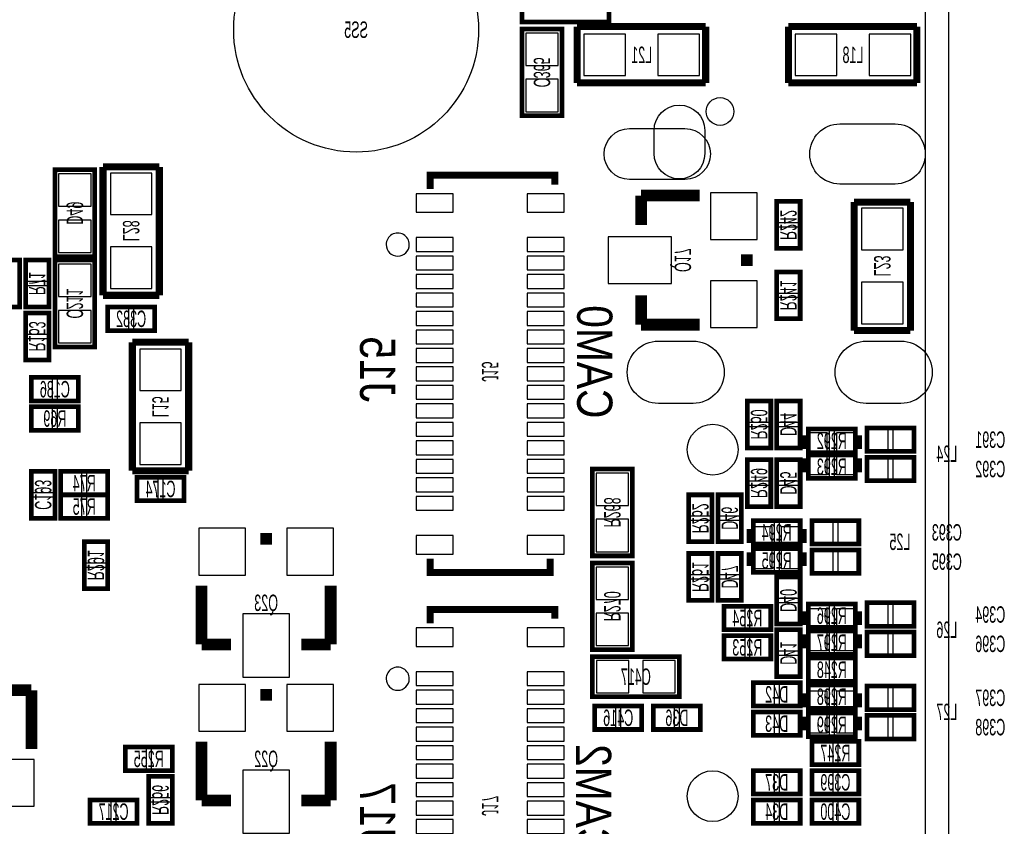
# Model space of a CAD drawing. Extents: x 0 to 3394, y 0 to 2205.
# Tile 6 of 7: x 2555 to 3394, y 848 to 1535. Entities that reach past the tile are written whole.
import ezdxf
from ezdxf.enums import TextEntityAlignment as Align

# ---------------------------------------------------------------- set-up
doc = ezdxf.new("R2010")
doc.units = 0
for name, color, linetype in [('BG_OUTLINE', 12, 'CONTINUOUS'), ('BG_SILKSCREEN_BOTTOM', 150, 'CONTINUOUS'), ('PG_SILKSCREEN_BOTTOM', 150, 'CONTINUOUS'), ('PIN_SOLDERMASK_BOTTOM', 171, 'CONTINUOUS'), ('RD_SILKSCREEN_BOTTOM', 2, 'CONTINUOUS'), ('RKI_ALL', 2, 'CONTINUOUS')]:
    doc.layers.add(name, color=color, linetype=linetype)

msp = doc.modelspace()

# ---------------------------------------------------------------- linework, layer by layer
at = {"layer": 'BG_OUTLINE'}
msp.add_lwpolyline([(3287.4, 2204.72, -0.414214), (3346.46, 2145.67), (3346.46, 59.06, -0.414249), (3287.4, 0), (59.06, 0, -0.41426), (0, 59.06), (0, 2145.67, -0.414229), (59.06, 2204.72), (629.92, 2204.72, -0.414239), (669.29, 2165.35), (669.29, 2066.93, 0.414244), (728.35, 2007.87, 0.414203), (787.4, 2066.93), (787.4, 2165.35, -0.414224), (826.77, 2204.72)], format="xyb", close=True, dxfattribs=at)
at = {"layer": 'PG_SILKSCREEN_BOTTOM'}
for points, const_width in [([(2983, 1533), (3057, 1533), (3057, 1567), (2983, 1567), (2983, 1533)], 4), ([(3017, 1453), (3017, 1527), (2983, 1527), (2983, 1453), (3017, 1453)], 4), ([(3139.5, 1529), (3030, 1529)], 6), ([(3030, 1529), (3030, 1481)], 6), ([(3139.5, 1481), (3139.5, 1529)], 6), ([(3319.5, 1529), (3210, 1529)], 6), ([(3210, 1529), (3210, 1481)], 6), ([(3319.5, 1481), (3319.5, 1529)], 6), ([(3030, 1481), (3139.5, 1481)], 6), ([(3210, 1481), (3319.5, 1481)], 6), ([(2626, 1409.5), (2626, 1300)], 6), ([(2674, 1409.5), (2626, 1409.5)], 6), ([(2674, 1300), (2674, 1409.5)], 6), ([(2619, 1333), (2619, 1407), (2585, 1407), (2585, 1333), (2619, 1333)], 4), ([(3010.964, 1394.453), (3010.964, 1402.327), (2904.665, 1402.327), (2904.665, 1390.516)], 5.906), ([(3084.5, 1360), (3084.5, 1385)], 10), ([(3084.5, 1385), (3134.5, 1385)], 10), ([(3220, 1380), (3220, 1340), (3200, 1340), (3200, 1380), (3220, 1380)], 4), ([(3266, 1379.5), (3266, 1270)], 6), ([(3314, 1379.5), (3266, 1379.5)], 6), ([(3314, 1270), (3314, 1379.5)], 6), ([(3174.5, 1335), (3174.5, 1325)], 10), ([(2535, 1290), (2535, 1330), (2555, 1330), (2555, 1290), (2535, 1290)], 4), ([(2580, 1330), (2580, 1290), (2560, 1290), (2560, 1330), (2580, 1330)], 4), ([(2585, 1330), (2585, 1256), (2619, 1256), (2619, 1330), (2585, 1330)], 4), ([(3200, 1280), (3200, 1320), (3220, 1320), (3220, 1280), (3200, 1280)], 4), ([(2626, 1300), (2674, 1300)], 6), ([(3084.5, 1300), (3084.5, 1275)], 10), ([(2670, 1270), (2630, 1270), (2630, 1290), (2670, 1290), (2670, 1270)], 4), ([(2560, 1245), (2560, 1285), (2580, 1285), (2580, 1245), (2560, 1245)], 4), ([(3084.5, 1275), (3134.5, 1275)], 10), ([(3266, 1270), (3314, 1270)], 6), ([(2699, 1260), (2651, 1260)], 6), ([(2651, 1260), (2651, 1150.5)], 6), ([(2699, 1150.5), (2699, 1260)], 6), ([(2565, 1230), (2605, 1230), (2605, 1210), (2565, 1210), (2565, 1230)], 4), ([(3175, 1170), (3175, 1210), (3195, 1210), (3195, 1170), (3175, 1170)], 4), ([(3220, 1210), (3220, 1170), (3200, 1170), (3200, 1210), (3220, 1210)], 4), ([(2565, 1205), (2605, 1205), (2605, 1185), (2565, 1185), (2565, 1205)], 4), ([(3267, 1166), (3227, 1166), (3227, 1186), (3267, 1186), (3267, 1166)], 4), ([(3317, 1167), (3277, 1167), (3277, 1187), (3317, 1187), (3317, 1167)], 4), ([(3223.378, 1180.748), (3223.378, 1168.937)], 3.937), ([(3270.622, 1168.937), (3270.622, 1180.748)], 3.937), ([(3195, 1160), (3195, 1120), (3175, 1120), (3175, 1160), (3195, 1160)], 4), ([(3200, 1120), (3200, 1160), (3220, 1160), (3220, 1120), (3200, 1120)], 4), ([(3223.378, 1161.063), (3223.378, 1149.252)], 3.937), ([(3267, 1144), (3227, 1144), (3227, 1164), (3267, 1164), (3267, 1144)], 4), ([(3270.622, 1161.063), (3270.622, 1149.252)], 3.937), ([(3317, 1142), (3277, 1142), (3277, 1162), (3317, 1162), (3317, 1142)], 4), ([(2565, 1110), (2565, 1150), (2585, 1150), (2585, 1110), (2565, 1110)], 4), ([(2590, 1150), (2630, 1150), (2630, 1130), (2590, 1130), (2590, 1150)], 4), ([(2651, 1150.5), (2699, 1150.5)], 6), ([(3077, 1078), (3077, 1152), (3043, 1152), (3043, 1078), (3077, 1078)], 4), ([(2655, 1145), (2695, 1145), (2695, 1125), (2655, 1125), (2655, 1145)], 4), ([(2590, 1130), (2630, 1130), (2630, 1110), (2590, 1110), (2590, 1130)], 4), ([(3125, 1090), (3125, 1130), (3145, 1130), (3145, 1090), (3125, 1090)], 4), ([(3170, 1130), (3170, 1090), (3150, 1090), (3150, 1130), (3170, 1130)], 4), ([(3220, 1088), (3180, 1088), (3180, 1108), (3220, 1108), (3220, 1088)], 4), ([(3270, 1088), (3230, 1088), (3230, 1108), (3270, 1108), (3270, 1088)], 4), ([(3176.378, 1100.748), (3176.378, 1088.937)], 3.937), ([(3223.622, 1088.937), (3223.622, 1100.748)], 3.937), ([(2610, 1050), (2610, 1090), (2630, 1090), (2630, 1050), (2610, 1050)], 4), ([(2760, 1092.5), (2770, 1092.5)], 10), ([(3176.378, 1081.063), (3176.378, 1069.252)], 3.937), ([(3220, 1064), (3180, 1064), (3180, 1084), (3220, 1084), (3220, 1064)], 4), ([(3223.622, 1081.063), (3223.622, 1069.252)], 3.937), ([(3270, 1063), (3230, 1063), (3230, 1083), (3270, 1083), (3270, 1063)], 4), ([(3007.027, 1075.556), (3007.027, 1063.745), (2904.665, 1063.745), (2904.665, 1075.556)], 5.906), ([(3043, 1072), (3043, 998), (3077, 998), (3077, 1072), (3043, 1072)], 4), ([(3145, 1080), (3145, 1040), (3125, 1040), (3125, 1080), (3145, 1080)], 4), ([(3150, 1040), (3150, 1080), (3170, 1080), (3170, 1040), (3150, 1040)], 4), ([(2710, 1002.5), (2710, 1052.5)], 10), ([(2820, 1002.5), (2820, 1052.5)], 10), ([(3220, 1060), (3220, 1020), (3200, 1020), (3200, 1060), (3220, 1060)], 4), ([(3010.964, 1024.453), (3010.964, 1032.327), (2904.665, 1032.327), (2904.665, 1020.516)], 5.906), ([(3195, 1015), (3155, 1015), (3155, 1035), (3195, 1035), (3195, 1015)], 4), ([(3223.378, 1030.748), (3223.378, 1018.937)], 3.937), ([(3267, 1017), (3227, 1017), (3227, 1037), (3267, 1037), (3267, 1017)], 4), ([(3270.622, 1018.937), (3270.622, 1030.748)], 3.937), ([(3317, 1018), (3277, 1018), (3277, 1038), (3317, 1038), (3317, 1018)], 4), ([(3200, 975), (3200, 1015), (3220, 1015), (3220, 975), (3200, 975)], 4), ([(3267, 994), (3227, 994), (3227, 1014), (3267, 1014), (3267, 994)], 4), ([(2735, 1002.5), (2710, 1002.5)], 10), ([(2795, 1002.5), (2820, 1002.5)], 10), ([(3195, 990), (3155, 990), (3155, 1010), (3195, 1010), (3195, 990)], 4), ([(3223.378, 1011.063), (3223.378, 999.252)], 3.937), ([(3270.622, 1011.063), (3270.622, 999.252)], 3.937), ([(3317, 993), (3277, 993), (3277, 1013), (3317, 1013), (3317, 993)], 4), ([(3043, 958), (3117, 958), (3117, 992), (3043, 992), (3043, 958)], 4), ([(3227, 991), (3267, 991), (3267, 971), (3227, 971), (3227, 991)], 4), ([(2540, 963.5), (2565, 963.5)], 10), ([(2565, 963.5), (2565, 913.5)], 10), ([(3180, 970), (3220, 970), (3220, 950), (3180, 950), (3180, 970)], 4), ([(3267, 948), (3227, 948), (3227, 968), (3267, 968), (3267, 948)], 4), ([(3317, 947), (3277, 947), (3277, 967), (3317, 967), (3317, 947)], 4), ([(2760, 959.5), (2770, 959.5)], 10), ([(3223.378, 960.748), (3223.378, 948.937)], 3.937), ([(3270.622, 948.937), (3270.622, 960.748)], 3.937), ([(3045, 950), (3085, 950), (3085, 930), (3045, 930), (3045, 950)], 4), ([(3135, 930), (3095, 930), (3095, 950), (3135, 950), (3135, 930)], 4), ([(3180, 945), (3220, 945), (3220, 925), (3180, 925), (3180, 945)], 4), ([(3223.378, 941.063), (3223.378, 929.252)], 3.937), ([(3267, 924), (3227, 924), (3227, 944), (3267, 944), (3267, 924)], 4), ([(3270.622, 941.063), (3270.622, 929.252)], 3.937), ([(3317, 922), (3277, 922), (3277, 942), (3317, 942), (3317, 922)], 4), ([(2710, 869.5), (2710, 919.5)], 10), ([(2820, 869.5), (2820, 919.5)], 10), ([(2645, 915), (2685, 915), (2685, 895), (2645, 895), (2645, 915)], 4), ([(3230, 920), (3270, 920), (3270, 900), (3230, 900), (3230, 920)], 4), ([(2685, 890), (2685, 850), (2665, 850), (2665, 890), (2685, 890)], 4), ([(3180, 895), (3220, 895), (3220, 875), (3180, 875), (3180, 895)], 4), ([(3270, 875), (3230, 875), (3230, 895), (3270, 895), (3270, 875)], 4), ([(2735, 869.5), (2710, 869.5)], 10), ([(2795, 869.5), (2820, 869.5)], 10), ([(2615, 870), (2655, 870), (2655, 850), (2615, 850), (2615, 870)], 4), ([(3180, 870), (3220, 870), (3220, 850), (3180, 850), (3180, 870)], 4), ([(3270, 850), (3230, 850), (3230, 870), (3270, 870), (3270, 850)], 4)]:
    msp.add_lwpolyline(points, dxfattribs=dict(at, const_width=const_width))
for points in [[(2886.949, 1343.272, 1), (2867.2627, 1343.2724, 1)], [(2886.949, 973.272, 1), (2867.2627, 973.2724, 1)]]:
    msp.add_lwpolyline(points, format="xyb", close=True, dxfattribs=at)
at = {"layer": 'PIN_SOLDERMASK_BOTTOM'}
for points in [[(2986.201, 1495.881), (3013.799, 1495.881), (3013.799, 1523.479), (2986.201, 1523.479)], [(3071.215, 1487.285), (3071.215, 1522.715), (3035.785, 1522.715), (3035.785, 1487.285)], [(3134.215, 1487.285), (3134.215, 1522.715), (3098.785, 1522.715), (3098.785, 1487.285)], [(3251.215, 1487.285), (3251.215, 1522.715), (3215.785, 1522.715), (3215.785, 1487.285)], [(3314.215, 1487.285), (3314.215, 1522.715), (3278.785, 1522.715), (3278.785, 1487.285)], [(2986.201, 1456.521), (3013.799, 1456.521), (3013.799, 1484.119), (2986.201, 1484.119)], [(2588.201, 1375.881), (2615.799, 1375.881), (2615.799, 1403.479), (2588.201, 1403.479)], [(2667.715, 1404.215), (2632.285, 1404.215), (2632.285, 1368.785), (2667.715, 1368.785)], [(2892.854, 1370.831), (2924.35, 1370.831), (2924.35, 1386.579), (2892.854, 1386.579)], [(2987.342, 1370.831), (3018.838, 1370.831), (3018.838, 1386.579), (2987.342, 1386.579)], [(3183.47, 1387.47), (3143.53, 1387.47), (3143.53, 1347.53), (3183.47, 1347.53)], [(3218.86, 1379.69), (3201.14, 1379.69), (3201.14, 1361.97), (3218.86, 1361.97)], [(3307.715, 1374.215), (3272.285, 1374.215), (3272.285, 1338.785), (3307.715, 1338.785)], [(2588.201, 1336.521), (2615.799, 1336.521), (2615.799, 1364.119), (2588.201, 1364.119)], [(3218.86, 1358.03), (3201.14, 1358.03), (3201.14, 1340.31), (3218.86, 1340.31)], [(2892.854, 1337.3665), (2924.35, 1337.3665), (2924.35, 1349.1775), (2892.854, 1349.1775)], [(2987.342, 1337.3665), (3018.838, 1337.3665), (3018.838, 1349.1775), (2987.342, 1349.1775)], [(3110.47, 1349.97), (3056.53, 1349.97), (3056.53, 1310.03), (3110.47, 1310.03)], [(2667.715, 1341.215), (2632.285, 1341.215), (2632.285, 1305.785), (2667.715, 1305.785)], [(2578.86, 1329.69), (2561.14, 1329.69), (2561.14, 1311.97), (2578.86, 1311.97)], [(2615.799, 1326.479), (2588.201, 1326.479), (2588.201, 1298.881), (2615.799, 1298.881)], [(2892.854, 1321.6185), (2924.35, 1321.6185), (2924.35, 1333.4295), (2892.854, 1333.4295)], [(2987.342, 1321.6185), (3018.838, 1321.6185), (3018.838, 1333.4295), (2987.342, 1333.4295)], [(2892.854, 1305.8705), (2924.35, 1305.8705), (2924.35, 1317.6815), (2892.854, 1317.6815)], [(2987.342, 1305.8705), (3018.838, 1305.8705), (3018.838, 1317.6815), (2987.342, 1317.6815)], [(3201.14, 1301.97), (3218.86, 1301.97), (3218.86, 1319.69), (3201.14, 1319.69)], [(3183.47, 1312.47), (3143.53, 1312.47), (3143.53, 1272.53), (3183.47, 1272.53)], [(3307.715, 1311.215), (3272.285, 1311.215), (3272.285, 1275.785), (3307.715, 1275.785)], [(2578.86, 1308.03), (2561.14, 1308.03), (2561.14, 1290.31), (2578.86, 1290.31)], [(2892.854, 1290.1225), (2924.35, 1290.1225), (2924.35, 1301.9335), (2892.854, 1301.9335)], [(2987.342, 1290.1225), (3018.838, 1290.1225), (3018.838, 1301.9335), (2987.342, 1301.9335)], [(3201.14, 1280.31), (3218.86, 1280.31), (3218.86, 1298.03), (3201.14, 1298.03)], [(2561.14, 1266.97), (2578.86, 1266.97), (2578.86, 1284.69), (2561.14, 1284.69)], [(2615.799, 1287.119), (2588.201, 1287.119), (2588.201, 1259.521), (2615.799, 1259.521)], [(2648.03, 1271.14), (2648.03, 1288.86), (2630.31, 1288.86), (2630.31, 1271.14)], [(2669.69, 1271.14), (2669.69, 1288.86), (2651.97, 1288.86), (2651.97, 1271.14)], [(2892.854, 1274.3745), (2924.35, 1274.3745), (2924.35, 1286.1855), (2892.854, 1286.1855)], [(2987.342, 1274.3745), (3018.838, 1274.3745), (3018.838, 1286.1855), (2987.342, 1286.1855)], [(2892.854, 1258.6265), (2924.35, 1258.6265), (2924.35, 1270.4375), (2892.854, 1270.4375)], [(2987.342, 1258.6265), (3018.838, 1258.6265), (3018.838, 1270.4375), (2987.342, 1270.4375)], [(2561.14, 1245.31), (2578.86, 1245.31), (2578.86, 1263.03), (2561.14, 1263.03)], [(2657.285, 1218.785), (2692.715, 1218.785), (2692.715, 1254.215), (2657.285, 1254.215)], [(2892.854, 1242.8785), (2924.35, 1242.8785), (2924.35, 1254.6895), (2892.854, 1254.6895)], [(2987.342, 1242.8785), (3018.838, 1242.8785), (3018.838, 1254.6895), (2987.342, 1254.6895)], [(2892.854, 1227.1305), (2924.35, 1227.1305), (2924.35, 1238.9415), (2892.854, 1238.9415)], [(2987.342, 1227.1305), (3018.838, 1227.1305), (3018.838, 1238.9415), (2987.342, 1238.9415)], [(2565.31, 1228.86), (2565.31, 1211.14), (2583.03, 1211.14), (2583.03, 1228.86)], [(2586.97, 1228.86), (2586.97, 1211.14), (2604.69, 1211.14), (2604.69, 1228.86)], [(2892.854, 1211.3825), (2924.35, 1211.3825), (2924.35, 1223.1935), (2892.854, 1223.1935)], [(2987.342, 1211.3825), (3018.838, 1211.3825), (3018.838, 1223.1935), (2987.342, 1223.1935)], [(3176.14, 1191.97), (3193.86, 1191.97), (3193.86, 1209.69), (3176.14, 1209.69)], [(3218.86, 1209.69), (3201.14, 1209.69), (3201.14, 1191.97), (3218.86, 1191.97)], [(2565.31, 1203.86), (2565.31, 1186.14), (2583.03, 1186.14), (2583.03, 1203.86)], [(2586.97, 1203.86), (2586.97, 1186.14), (2604.69, 1186.14), (2604.69, 1203.86)], [(2892.854, 1195.6345), (2924.35, 1195.6345), (2924.35, 1207.4455), (2892.854, 1207.4455)], [(2987.342, 1195.6345), (3018.838, 1195.6345), (3018.838, 1207.4455), (2987.342, 1207.4455)], [(2892.854, 1179.8865), (2924.35, 1179.8865), (2924.35, 1191.6975), (2892.854, 1191.6975)], [(2987.342, 1179.8865), (3018.838, 1179.8865), (3018.838, 1191.6975), (2987.342, 1191.6975)], [(2657.285, 1155.785), (2692.715, 1155.785), (2692.715, 1191.215), (2657.285, 1191.215)], [(3176.14, 1170.31), (3193.86, 1170.31), (3193.86, 1188.03), (3176.14, 1188.03)], [(3218.86, 1188.03), (3201.14, 1188.03), (3201.14, 1170.31), (3218.86, 1170.31)], [(3245.03, 1167.14), (3245.03, 1184.86), (3227.31, 1184.86), (3227.31, 1167.14)], [(3266.69, 1167.14), (3266.69, 1184.86), (3248.97, 1184.86), (3248.97, 1167.14)], [(3295.03, 1168.14), (3295.03, 1185.86), (3277.31, 1185.86), (3277.31, 1168.14)], [(3316.69, 1168.14), (3316.69, 1185.86), (3298.97, 1185.86), (3298.97, 1168.14)], [(2892.854, 1164.1385), (2924.35, 1164.1385), (2924.35, 1175.9495), (2892.854, 1175.9495)], [(2987.342, 1164.1385), (3018.838, 1164.1385), (3018.838, 1175.9495), (2987.342, 1175.9495)], [(3243.063, 1166.969), (3243.063, 1182.717), (3227.315, 1182.717), (3227.315, 1166.969)], [(3266.685, 1166.969), (3266.685, 1182.717), (3250.937, 1182.717), (3250.937, 1166.969)], [(2892.854, 1148.3905), (2924.35, 1148.3905), (2924.35, 1160.2015), (2892.854, 1160.2015)], [(2987.342, 1148.3905), (3018.838, 1148.3905), (3018.838, 1160.2015), (2987.342, 1160.2015)], [(3193.86, 1159.69), (3176.14, 1159.69), (3176.14, 1141.97), (3193.86, 1141.97)], [(3201.14, 1141.97), (3218.86, 1141.97), (3218.86, 1159.69), (3201.14, 1159.69)], [(3245.03, 1145.14), (3245.03, 1162.86), (3227.31, 1162.86), (3227.31, 1145.14)], [(3243.063, 1147.283), (3243.063, 1163.031), (3227.315, 1163.031), (3227.315, 1147.283)], [(3266.69, 1145.14), (3266.69, 1162.86), (3248.97, 1162.86), (3248.97, 1145.14)], [(3266.685, 1147.283), (3266.685, 1163.031), (3250.937, 1163.031), (3250.937, 1147.283)], [(3295.03, 1143.14), (3295.03, 1160.86), (3277.31, 1160.86), (3277.31, 1143.14)], [(3316.69, 1143.14), (3316.69, 1160.86), (3298.97, 1160.86), (3298.97, 1143.14)], [(2566.14, 1131.97), (2583.86, 1131.97), (2583.86, 1149.69), (2566.14, 1149.69)], [(2590.31, 1148.86), (2590.31, 1131.14), (2608.03, 1131.14), (2608.03, 1148.86)], [(2611.97, 1148.86), (2611.97, 1131.14), (2629.69, 1131.14), (2629.69, 1148.86)], [(2655.31, 1143.86), (2655.31, 1126.14), (2673.03, 1126.14), (2673.03, 1143.86)], [(2676.97, 1143.86), (2676.97, 1126.14), (2694.69, 1126.14), (2694.69, 1143.86)], [(2892.854, 1132.6425), (2924.35, 1132.6425), (2924.35, 1144.4535), (2892.854, 1144.4535)], [(2987.342, 1132.6425), (3018.838, 1132.6425), (3018.838, 1144.4535), (2987.342, 1144.4535)], [(3046.201, 1120.881), (3073.799, 1120.881), (3073.799, 1148.479), (3046.201, 1148.479)], [(3193.86, 1138.03), (3176.14, 1138.03), (3176.14, 1120.31), (3193.86, 1120.31)], [(3201.14, 1120.31), (3218.86, 1120.31), (3218.86, 1138.03), (3201.14, 1138.03)], [(2566.14, 1110.31), (2583.86, 1110.31), (2583.86, 1128.03), (2566.14, 1128.03)], [(2590.31, 1128.86), (2590.31, 1111.14), (2608.03, 1111.14), (2608.03, 1128.86)], [(2611.97, 1128.86), (2611.97, 1111.14), (2629.69, 1111.14), (2629.69, 1128.86)], [(2892.854, 1116.8945), (2924.35, 1116.8945), (2924.35, 1128.7055), (2892.854, 1128.7055)], [(2987.342, 1116.8945), (3018.838, 1116.8945), (3018.838, 1128.7055), (2987.342, 1128.7055)], [(3126.14, 1111.97), (3143.86, 1111.97), (3143.86, 1129.69), (3126.14, 1129.69)], [(3168.86, 1129.69), (3151.14, 1129.69), (3151.14, 1111.97), (3168.86, 1111.97)], [(3046.201, 1081.521), (3073.799, 1081.521), (3073.799, 1109.119), (3046.201, 1109.119)], [(3126.14, 1090.31), (3143.86, 1090.31), (3143.86, 1108.03), (3126.14, 1108.03)], [(3168.86, 1108.03), (3151.14, 1108.03), (3151.14, 1090.31), (3168.86, 1090.31)], [(2707.53, 1101.47), (2707.53, 1061.53), (2747.47, 1061.53), (2747.47, 1101.47)], [(2782.53, 1101.47), (2782.53, 1061.53), (2822.47, 1061.53), (2822.47, 1101.47)], [(3198.03, 1089.14), (3198.03, 1106.86), (3180.31, 1106.86), (3180.31, 1089.14)], [(3196.063, 1086.969), (3196.063, 1102.717), (3180.315, 1102.717), (3180.315, 1086.969)], [(3219.69, 1089.14), (3219.69, 1106.86), (3201.97, 1106.86), (3201.97, 1089.14)], [(3219.685, 1086.969), (3219.685, 1102.717), (3203.937, 1102.717), (3203.937, 1086.969)], [(3248.03, 1089.14), (3248.03, 1106.86), (3230.31, 1106.86), (3230.31, 1089.14)], [(3269.69, 1089.14), (3269.69, 1106.86), (3251.97, 1106.86), (3251.97, 1089.14)], [(2892.854, 1079.493), (2924.35, 1079.493), (2924.35, 1095.241), (2892.854, 1095.241)], [(2987.342, 1079.493), (3018.838, 1079.493), (3018.838, 1095.241), (2987.342, 1095.241)], [(2611.14, 1071.97), (2628.86, 1071.97), (2628.86, 1089.69), (2611.14, 1089.69)], [(3198.03, 1065.14), (3198.03, 1082.86), (3180.31, 1082.86), (3180.31, 1065.14)], [(3196.063, 1067.283), (3196.063, 1083.031), (3180.315, 1083.031), (3180.315, 1067.283)], [(3219.69, 1065.14), (3219.69, 1082.86), (3201.97, 1082.86), (3201.97, 1065.14)], [(3219.685, 1067.283), (3219.685, 1083.031), (3203.937, 1083.031), (3203.937, 1067.283)], [(3143.86, 1079.69), (3126.14, 1079.69), (3126.14, 1061.97), (3143.86, 1061.97)], [(3151.14, 1061.97), (3168.86, 1061.97), (3168.86, 1079.69), (3151.14, 1079.69)], [(3248.03, 1064.14), (3248.03, 1081.86), (3230.31, 1081.86), (3230.31, 1064.14)], [(3269.69, 1064.14), (3269.69, 1081.86), (3251.97, 1081.86), (3251.97, 1064.14)], [(2611.14, 1050.31), (2628.86, 1050.31), (2628.86, 1068.03), (2611.14, 1068.03)], [(3073.799, 1068.479), (3046.201, 1068.479), (3046.201, 1040.881), (3073.799, 1040.881)], [(3143.86, 1058.03), (3126.14, 1058.03), (3126.14, 1040.31), (3143.86, 1040.31)], [(3151.14, 1040.31), (3168.86, 1040.31), (3168.86, 1058.03), (3151.14, 1058.03)], [(3218.86, 1059.69), (3201.14, 1059.69), (3201.14, 1041.97), (3218.86, 1041.97)], [(3173.03, 1016.14), (3173.03, 1033.86), (3155.31, 1033.86), (3155.31, 1016.14)], [(3194.69, 1016.14), (3194.69, 1033.86), (3176.97, 1033.86), (3176.97, 1016.14)], [(3218.86, 1038.03), (3201.14, 1038.03), (3201.14, 1020.31), (3218.86, 1020.31)], [(3245.03, 1018.14), (3245.03, 1035.86), (3227.31, 1035.86), (3227.31, 1018.14)], [(3243.063, 1016.969), (3243.063, 1032.717), (3227.315, 1032.717), (3227.315, 1016.969)], [(3266.69, 1018.14), (3266.69, 1035.86), (3248.97, 1035.86), (3248.97, 1018.14)], [(3266.685, 1016.969), (3266.685, 1032.717), (3250.937, 1032.717), (3250.937, 1016.969)], [(3295.03, 1019.14), (3295.03, 1036.86), (3277.31, 1036.86), (3277.31, 1019.14)], [(3316.69, 1019.14), (3316.69, 1036.86), (3298.97, 1036.86), (3298.97, 1019.14)], [(2745.03, 1028.47), (2745.03, 974.53), (2784.97, 974.53), (2784.97, 1028.47)], [(3073.799, 1029.119), (3046.201, 1029.119), (3046.201, 1001.521), (3073.799, 1001.521)], [(2892.854, 1000.831), (2924.35, 1000.831), (2924.35, 1016.579), (2892.854, 1016.579)], [(2987.342, 1000.831), (3018.838, 1000.831), (3018.838, 1016.579), (2987.342, 1016.579)], [(3173.03, 991.14), (3173.03, 1008.86), (3155.31, 1008.86), (3155.31, 991.14)], [(3194.69, 991.14), (3194.69, 1008.86), (3176.97, 1008.86), (3176.97, 991.14)], [(3201.14, 996.97), (3218.86, 996.97), (3218.86, 1014.69), (3201.14, 1014.69)], [(3245.03, 995.14), (3245.03, 1012.86), (3227.31, 1012.86), (3227.31, 995.14)], [(3243.063, 997.283), (3243.063, 1013.031), (3227.315, 1013.031), (3227.315, 997.283)], [(3266.69, 995.14), (3266.69, 1012.86), (3248.97, 1012.86), (3248.97, 995.14)], [(3266.685, 997.283), (3266.685, 1013.031), (3250.937, 1013.031), (3250.937, 997.283)], [(3295.03, 994.14), (3295.03, 1011.86), (3277.31, 1011.86), (3277.31, 994.14)], [(3316.69, 994.14), (3316.69, 1011.86), (3298.97, 1011.86), (3298.97, 994.14)], [(3201.14, 975.31), (3218.86, 975.31), (3218.86, 993.03), (3201.14, 993.03)], [(3046.521, 988.799), (3046.521, 961.201), (3074.119, 961.201), (3074.119, 988.799)], [(3085.881, 988.799), (3085.881, 961.201), (3113.479, 961.201), (3113.479, 988.799)], [(3227.31, 989.86), (3227.31, 972.14), (3245.03, 972.14), (3245.03, 989.86)], [(3248.97, 989.86), (3248.97, 972.14), (3266.69, 972.14), (3266.69, 989.86)], [(2892.854, 967.3665), (2924.35, 967.3665), (2924.35, 979.1775), (2892.854, 979.1775)], [(2987.342, 967.3665), (3018.838, 967.3665), (3018.838, 979.1775), (2987.342, 979.1775)], [(2707.53, 968.47), (2707.53, 928.53), (2747.47, 928.53), (2747.47, 968.47)], [(2782.53, 968.47), (2782.53, 928.53), (2822.47, 928.53), (2822.47, 968.47)], [(3180.31, 968.86), (3180.31, 951.14), (3198.03, 951.14), (3198.03, 968.86)], [(3201.97, 968.86), (3201.97, 951.14), (3219.69, 951.14), (3219.69, 968.86)], [(3245.03, 949.14), (3245.03, 966.86), (3227.31, 966.86), (3227.31, 949.14)], [(3266.69, 949.14), (3266.69, 966.86), (3248.97, 966.86), (3248.97, 949.14)], [(3295.03, 948.14), (3295.03, 965.86), (3277.31, 965.86), (3277.31, 948.14)], [(3316.69, 948.14), (3316.69, 965.86), (3298.97, 965.86), (3298.97, 948.14)], [(2892.854, 951.6185), (2924.35, 951.6185), (2924.35, 963.4295), (2892.854, 963.4295)], [(2987.342, 951.6185), (3018.838, 951.6185), (3018.838, 963.4295), (2987.342, 963.4295)], [(3243.063, 946.969), (3243.063, 962.717), (3227.315, 962.717), (3227.315, 946.969)], [(3266.685, 946.969), (3266.685, 962.717), (3250.937, 962.717), (3250.937, 946.969)], [(3045.31, 948.86), (3045.31, 931.14), (3063.03, 931.14), (3063.03, 948.86)], [(3066.97, 948.86), (3066.97, 931.14), (3084.69, 931.14), (3084.69, 948.86)], [(3113.03, 931.14), (3113.03, 948.86), (3095.31, 948.86), (3095.31, 931.14)], [(3134.69, 931.14), (3134.69, 948.86), (3116.97, 948.86), (3116.97, 931.14)], [(2892.854, 935.8705), (2924.35, 935.8705), (2924.35, 947.6815), (2892.854, 947.6815)], [(2987.342, 935.8705), (3018.838, 935.8705), (3018.838, 947.6815), (2987.342, 947.6815)], [(3180.31, 943.86), (3180.31, 926.14), (3198.03, 926.14), (3198.03, 943.86)], [(3201.97, 943.86), (3201.97, 926.14), (3219.69, 926.14), (3219.69, 943.86)], [(3245.03, 925.14), (3245.03, 942.86), (3227.31, 942.86), (3227.31, 925.14)], [(3243.063, 927.283), (3243.063, 943.031), (3227.315, 943.031), (3227.315, 927.283)], [(3266.69, 925.14), (3266.69, 942.86), (3248.97, 942.86), (3248.97, 925.14)], [(3266.685, 927.283), (3266.685, 943.031), (3250.937, 943.031), (3250.937, 927.283)], [(3295.03, 923.14), (3295.03, 940.86), (3277.31, 940.86), (3277.31, 923.14)], [(3316.69, 923.14), (3316.69, 940.86), (3298.97, 940.86), (3298.97, 923.14)], [(2892.854, 920.1225), (2924.35, 920.1225), (2924.35, 931.9335), (2892.854, 931.9335)], [(2987.342, 920.1225), (3018.838, 920.1225), (3018.838, 931.9335), (2987.342, 931.9335)], [(2892.854, 904.3745), (2924.35, 904.3745), (2924.35, 916.1855), (2892.854, 916.1855)], [(2987.342, 904.3745), (3018.838, 904.3745), (3018.838, 916.1855), (2987.342, 916.1855)], [(3230.31, 918.86), (3230.31, 901.14), (3248.03, 901.14), (3248.03, 918.86)], [(3251.97, 918.86), (3251.97, 901.14), (3269.69, 901.14), (3269.69, 918.86)], [(2645.31, 913.86), (2645.31, 896.14), (2663.03, 896.14), (2663.03, 913.86)], [(2666.97, 913.86), (2666.97, 896.14), (2684.69, 896.14), (2684.69, 913.86)], [(2567.47, 864.53), (2567.47, 904.47), (2527.53, 904.47), (2527.53, 864.53)], [(2892.854, 888.6265), (2924.35, 888.6265), (2924.35, 900.4375), (2892.854, 900.4375)], [(2987.342, 888.6265), (3018.838, 888.6265), (3018.838, 900.4375), (2987.342, 900.4375)], [(2683.86, 889.69), (2666.14, 889.69), (2666.14, 871.97), (2683.86, 871.97)], [(2745.03, 895.47), (2745.03, 841.53), (2784.97, 841.53), (2784.97, 895.47)], [(3180.31, 893.86), (3180.31, 876.14), (3198.03, 876.14), (3198.03, 893.86)], [(3201.97, 893.86), (3201.97, 876.14), (3219.69, 876.14), (3219.69, 893.86)], [(3248.03, 876.14), (3248.03, 893.86), (3230.31, 893.86), (3230.31, 876.14)], [(3269.69, 876.14), (3269.69, 893.86), (3251.97, 893.86), (3251.97, 876.14)], [(2892.854, 872.8785), (2924.35, 872.8785), (2924.35, 884.6895), (2892.854, 884.6895)], [(2987.342, 872.8785), (3018.838, 872.8785), (3018.838, 884.6895), (2987.342, 884.6895)], [(2615.31, 868.86), (2615.31, 851.14), (2633.03, 851.14), (2633.03, 868.86)], [(2636.97, 868.86), (2636.97, 851.14), (2654.69, 851.14), (2654.69, 868.86)], [(2683.86, 868.03), (2666.14, 868.03), (2666.14, 850.31), (2683.86, 850.31)], [(2892.854, 857.1305), (2924.35, 857.1305), (2924.35, 868.9415), (2892.854, 868.9415)], [(2987.342, 857.1305), (3018.838, 857.1305), (3018.838, 868.9415), (2987.342, 868.9415)], [(3180.31, 868.86), (3180.31, 851.14), (3198.03, 851.14), (3198.03, 868.86)], [(3201.97, 868.86), (3201.97, 851.14), (3219.69, 851.14), (3219.69, 868.86)], [(3248.03, 851.14), (3248.03, 868.86), (3230.31, 868.86), (3230.31, 851.14)], [(3269.69, 851.14), (3269.69, 868.86), (3251.97, 868.86), (3251.97, 851.14)], [(2892.854, 841.3825), (2924.35, 841.3825), (2924.35, 853.1935), (2892.854, 853.1935)], [(2987.342, 841.3825), (3018.838, 841.3825), (3018.838, 853.1935), (2987.342, 853.1935)]]:
    msp.add_lwpolyline(points, close=True, dxfattribs=at)
for points in [[(3138.7785, 1440.5495), (3138.7785, 1420.8645, -1), (3095.4715, 1420.8645), (3095.4715, 1440.5495, -1)], [(3253.74, 1446.0615), (3300.984, 1446.0615, -1), (3300.984, 1394.8805), (3253.74, 1394.8805, -1)], [(3074.606, 1442.1245), (3121.85, 1442.1245, -1), (3121.85, 1398.8175), (3074.606, 1398.8175, -1)], [(3099.2125, 1261.024), (3128.7395, 1261.024, -1), (3128.7395, 1207.874), (3099.2125, 1207.874, -1)], [(3276.3775, 1261.024), (3305.9045, 1261.024, -1), (3305.9045, 1207.874), (3276.3775, 1207.874, -1)]]:
    msp.add_lwpolyline(points, format="xyb", close=True, dxfattribs=at)
for centre, radius in [((2841.677, 1526.39), 104.3305), ((3151.771, 1456.692), 11.811), ((3145.472, 1168.504), 21.6535), ((3145.472, 873.228), 21.6535)]:
    msp.add_circle(centre, radius, dxfattribs=at)
at = {"layer": 'RKI_ALL'}
msp.add_lwpolyline([(59.049, 2184.72), (629.923, 2184.72, -0.414195), (649.291, 2165.352), (649.291, 2066.924, 0.414194), (728.345, 1987.87), (728.351, 1987.87, 0.414182), (807.402, 2066.924), (807.402, 2165.352, -0.414194), (826.77, 2184.72), (3287.409, 2184.72, -0.414164), (3326.461, 2145.668), (3326.461, 59.055, -0.414188), (3287.406, 20), (59.052, 20, -0.414163), (20, 59.052), (20, 2145.669, -0.414162)], format="xyb", close=True, dxfattribs=at)

# ---------------------------------------------------------------- texts
at = {"layer": 'BG_SILKSCREEN_BOTTOM', "text_generation_flag": 2, "width": 0.866667}
for s, p in [('CAM0', (3030, 1195)), ('J15', (2845, 1209)), ('CAM2', (3029, 821)), ('J17', (2845, 829))]:
    msp.add_text(s, height=30, rotation=270, dxfattribs=at).set_placement(p)
at = {"layer": 'RD_SILKSCREEN_BOTTOM', "text_generation_flag": 2, "width": 0.571429}
for s, p in [('SS5', (2841.677, 1519.39)), ('L21', (3085, 1498)), ('L18', (3265, 1498)), ('C382', (2650, 1273)), ('C186', (2585, 1213)), ('R69', (2585, 1188)), ('R292', (3247, 1169)), ('C391', (3382, 1170)), ('L24', (3345, 1158)), ('R293', (3247, 1147)), ('C392', (3382, 1145)), ('R74', (2610, 1133)), ('C174', (2675, 1128)), ('R75', (2610, 1113)), ('R294', (3200, 1091)), ('C393', (3345, 1091)), ('L25', (3305, 1083)), ('R295', (3200, 1067)), ('C395', (3345, 1066)), ('Q23', (2765, 1031)), ('R254', (3175, 1018)), ('R296', (3247, 1020)), ('C394', (3382, 1021)), ('L26', (3345, 1008)), ('R253', (3175, 993)), ('R297', (3247, 997)), ('C396', (3382, 996)), ('C417', (3080, 968)), ('R248', (3247, 974)), ('D42', (3200, 953)), ('R298', (3247, 951)), ('C397', (3382, 950)), ('L27', (3345, 938)), ('C416', (3065, 933)), ('D36', (3115, 933)), ('D43', (3200, 928)), ('R299', (3247, 927)), ('C398', (3382, 925)), ('R247', (3250, 903)), ('R255', (2665, 898)), ('Q22', (2765, 898)), ('D37', (3200, 878)), ('C399', (3250, 878)), ('C217', (2635, 853)), ('D34', (3200, 853)), ('C400', (3250, 853))]:
    msp.add_text(s, height=14, dxfattribs=at).set_placement(p, align=Align.CENTER)
for s, p in [('C365', (2993, 1490.017)), ('D49', (2595, 1370.017)), ('R242', (3203, 1360.017)), ('L28', (2643, 1355.017)), ('Q17', (3113, 1330.017)), ('L23', (3283, 1325.017)), ('R71', (2563, 1310.017)), ('R241', (3203, 1300.017)), ('C211', (2595, 1293.017)), ('R153', (2563, 1265.017)), ('J15', (2948.846, 1235.021)), ('L15', (2668, 1205.017)), ('R250', (3178, 1190.017)), ('D44', (3203, 1190.017)), ('R249', (3178, 1140.017)), ('C193', (2568, 1130.017)), ('D45', (3203, 1140.017)), ('R268', (3053, 1115.017)), ('R252', (3128, 1110.017)), ('D46', (3153, 1110.017)), ('R291', (2613, 1070.017)), ('R251', (3128, 1060.017)), ('D47', (3153, 1060.017)), ('D40', (3203, 1040.017)), ('R270', (3053, 1035.017)), ('D41', (3203, 995.017)), ('R256', (2668, 870.017)), ('J17', (2948.846, 865.021))]:
    msp.add_text(s, height=14, rotation=270, dxfattribs=at).set_placement(p, align=Align.CENTER)

doc.saveas('drawing.dxf')
